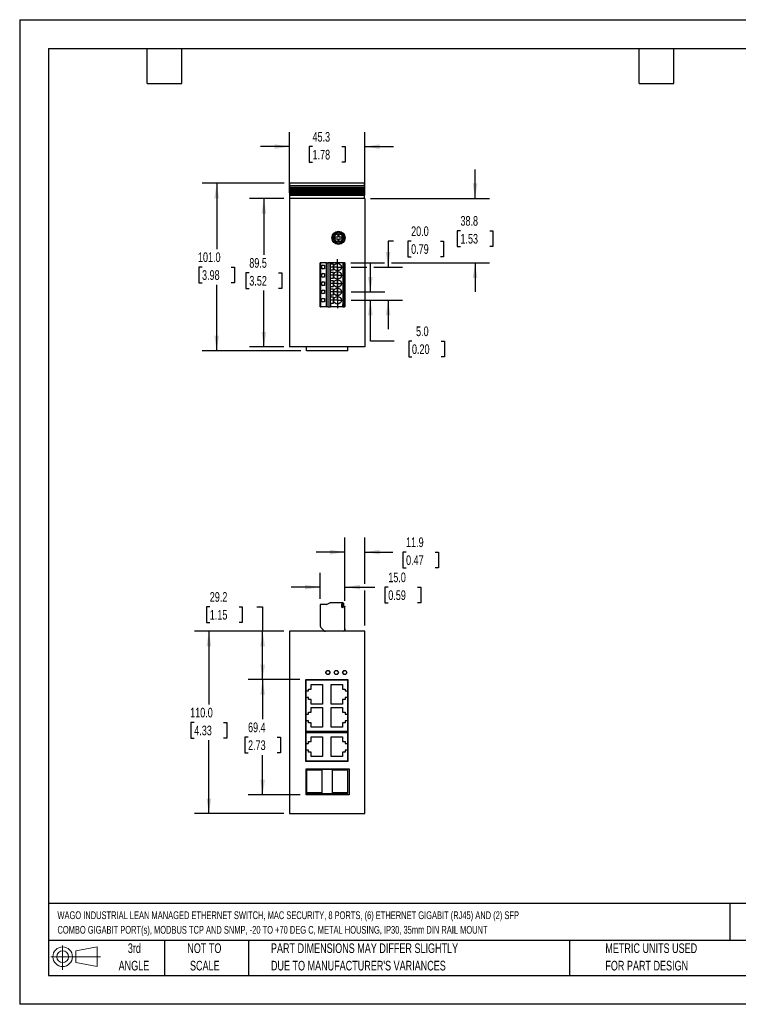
# Model space of a CAD drawing. Header units: millimetres. Extents: x 0 to 768, y 0 to 594.
# Tile 1 of 2: x 0 to 434, y 0 to 594. Entities that reach past the tile are written whole.
import ezdxf

# ---------------------------------------------------------------- set-up
doc = ezdxf.new("R2010")
doc.units = ezdxf.units.MM
doc.header["$LTSCALE"] = 2.75
doc.linetypes.add('CENTERX2', pattern=[20.32, 12.7, -2.54, 2.54, -2.54])
doc.layers.add('CENTER', color=40, linetype='CENTERX2')
doc.layers.add('SLD-DEFPOINTS', color=7, linetype='Continuous')
doc.layers.add('DIMENSIONS', color=140, linetype='Continuous', lineweight=25)
doc.layers.add('TEXT', color=140, linetype='Continuous', lineweight=25)
doc.styles.add('SLDTEXTSTYLE0', font='TXT', dxfattribs={"width": 0.7})
doc.dimstyles.new('SLDDIMSTYLE0', dxfattribs={"dimtxt": 5.934521, "dimasz": 9.0805, "dimexe": 0, "dimexo": 0.0625, "dimgap": 1.48363, "dimtad": 0, "dimtih": 1, "dimtoh": 1, "dimrnd": 1e-09, "dimzin": 12, "dimdsep": 46, "dimtxsty": 'SLDTEXTSTYLE0', "dimsah": 1, "dimcen": 0.09, "dimadec": 0, "dimazin": 3, "dimtfac": 1, "dimtofl": 0, "dimtmove": 0, "dimatfit": 3, "dimfxl": 0, "dimfrac": 2, "dimtolj": 1, "dimtzin": 12, "dimarcsym": 0})
doc.dimstyles.new('SLDDIMSTYLE1', dxfattribs={"dimtxt": 5.934521, "dimasz": 9.0805, "dimexe": 0, "dimexo": 0.0625, "dimgap": 1.48363, "dimtad": 0, "dimtih": 1, "dimtoh": 1, "dimrnd": 1e-09, "dimzin": 4, "dimdsep": 46, "dimtxsty": 'SLDTEXTSTYLE0', "dimsah": 1, "dimcen": 0.09, "dimadec": 0, "dimazin": 1, "dimtfac": 1, "dimtofl": 0, "dimtmove": 0, "dimatfit": 3, "dimfxl": 0, "dimfrac": 2, "dimtolj": 1, "dimtzin": 12, "dimarcsym": 0})
doc.dimstyles.new('SLDDIMSTYLE2', dxfattribs={"dimtxt": 5.934521, "dimasz": 9.0805, "dimexe": 0, "dimexo": 0.0625, "dimgap": 1.48363, "dimtad": 0, "dimtih": 1, "dimtoh": 1, "dimrnd": 1e-09, "dimzin": 4, "dimdsep": 46, "dimtxsty": 'SLDTEXTSTYLE0', "dimsah": 1, "dimcen": 0.09, "dimadec": 0, "dimazin": 1, "dimtfac": 1, "dimtmove": 0, "dimatfit": 0, "dimfxl": 0, "dimfrac": 2, "dimtolj": 1, "dimtzin": 12, "dimarcsym": 0})
doc.dimstyles.new('SLDDIMSTYLE3', dxfattribs={"dimtxt": 5.934521, "dimasz": 9.0805, "dimexe": 0, "dimexo": 0.0625, "dimgap": 1.48363, "dimtad": 0, "dimtih": 1, "dimtoh": 1, "dimrnd": 1e-09, "dimzin": 12, "dimdsep": 46, "dimtxsty": 'SLDTEXTSTYLE0', "dimsah": 1, "dimcen": 0.09, "dimadec": 0, "dimazin": 3, "dimtfac": 1, "dimtmove": 0, "dimatfit": 0, "dimfxl": 0, "dimfrac": 2, "dimtolj": 1, "dimtzin": 12, "dimarcsym": 0})

# ---------------------------------------------------------------- blocks, each defined once
blk = doc.blocks.new('Block11')
at = {"color": 7, "linetype": 'Continuous', "lineweight": 18}
for p, q in [((7.12, 14.6), (7.12, 0)), ((15.07, 11.46), (27.98, 13.84)), ((27.98, 13.84), (27.98, 2.01)), ((0, 7.92), (29.9, 7.92)), ((15.07, 4.39), (15.07, 11.46)), ((15.07, 4.39), (27.98, 2.01))]:
    blk.add_line(p, q, dxfattribs=at)
for radius in [5.91, 3.54]:
    blk.add_circle((7.12, 7.92), radius, dxfattribs=at)
blk = doc.blocks.new('Block12')
at = {"layer": 'SLD-DEFPOINTS'}
blk.add_blockref('Block11', (0, 0), dxfattribs=at)
blk = doc.blocks.new('SW_NOTE_0')
at = {"layer": 'TEXT', "color": 0, "linetype": 'CENTERX2', "lineweight": 18, "char_height": 4.675, "attachment_point": 1, "style": 'SLDTEXTSTYLE0'}
for s, insert in [('WAGO INDUSTRIAL LEAN MANAGED ETHERNET SWITCH, MAC SECURITY, 8 PORTS, (6) ETHERNET GIGABIT (RJ45) AND (2) SFP', (0, 6.03)), ('COMBO GIGABIT PORT(s), MODBUS TCP AND SNMP, -20 TO +70 DEG C, METAL HOUSING, IP30, 35mm DIN RAIL MOUNT', (0, -2.77))]:
    blk.add_mtext(s, dxfattribs=dict(at, insert=insert))
blk = doc.blocks.new('SW_NOTE_0_3')
at = {"layer": 'TEXT', "color": 0, "linetype": 'CENTERX2', "lineweight": 18, "char_height": 5.8208, "attachment_point": 1, "style": 'SLDTEXTSTYLE0'}
for s, insert in [('PART DIMENSIONS MAY DIFFER SLIGHTLY', (0, 7.5)), ("DUE TO MANUFACTURER'S VARIANCES", (0, -3.01))]:
    blk.add_mtext(s, dxfattribs=dict(at, insert=insert))
blk = doc.blocks.new('SW_NOTE_0_4')
at = {"layer": 'TEXT', "color": 0, "linetype": 'CENTERX2', "lineweight": 18, "char_height": 5.821, "attachment_point": 2, "style": 'SLDTEXTSTYLE0'}
for s, insert in [('NOT TO', (14.46, 7.5)), ('SCALE', (14.73, -3.01))]:
    blk.add_mtext(s, dxfattribs=dict(at, insert=insert))
blk = doc.blocks.new('SW_NOTE_0_5')
at = {"layer": 'TEXT', "color": 0, "linetype": 'CENTERX2', "lineweight": 18, "char_height": 5.821, "attachment_point": 2, "style": 'SLDTEXTSTYLE0'}
for s, insert in [('3rd', (6.37, 7.5)), ('ANGLE', (6.1, -3.01))]:
    blk.add_mtext(s, dxfattribs=dict(at, insert=insert))
blk = doc.blocks.new('SW_NOTE_0_6')
at = {"layer": 'TEXT', "color": 0, "linetype": 'CENTERX2', "lineweight": 18, "char_height": 5.8208, "attachment_point": 1, "style": 'SLDTEXTSTYLE0'}
for s, insert in [('METRIC UNITS USED', (0, 7.5)), ('FOR PART DESIGN', (0, -3.01))]:
    blk.add_mtext(s, dxfattribs=dict(at, insert=insert))
blk = doc.blocks.new('_D')
at = {"layer": 'DIMENSIONS'}
for p, q in [((169.04, 195.79), (137.85, 195.79)), ((146.58, 195.79), (146.58, 171.85)), ((137.77, 161.09), (135.77, 161.09)), ((135.77, 161.09), (135.77, 151.66)), ((155.4, 161.09), (157.39, 161.09)), ((157.39, 161.09), (157.39, 151.66)), ((135.77, 151.66), (137.77, 151.66)), ((146.58, 126.39), (146.58, 150.33)), ((157.39, 151.66), (155.4, 151.66)), ((169.24, 126.39), (137.85, 126.39))]:
    blk.add_line(p, q, dxfattribs=at)
for points in [[(146.58, 195.79), (145.19, 186.71), (147.98, 186.71)], [(146.58, 126.39), (147.98, 135.47), (145.19, 135.47)]]:
    blk.add_solid(points, dxfattribs=at)
at = {"layer": 'DIMENSIONS', "char_height": 5.821, "attachment_point": 1, "style": 'SLDTEXTSTYLE0'}
for s, insert in [('69.4', (137.77, 169.92)), ('2.73', (137.77, 159.16))]:
    blk.add_mtext(s, dxfattribs=dict(at, insert=insert))
blk = doc.blocks.new('_D_1')
at = {"layer": 'DIMENSIONS'}
for p, q in [((159.34, 224.99), (105.4, 224.99)), ((114.14, 224.99), (114.14, 180.75)), ((105.32, 169.99), (103.33, 169.99)), ((103.33, 169.99), (103.33, 160.56)), ((122.95, 169.99), (124.95, 169.99)), ((124.95, 169.99), (124.95, 160.56)), ((103.33, 160.56), (105.32, 160.56)), ((124.95, 160.56), (122.95, 160.56)), ((114.14, 114.99), (114.14, 159.23)), ((159.34, 114.99), (105.4, 114.99))]:
    blk.add_line(p, q, dxfattribs=at)
for points in [[(114.14, 224.99), (112.74, 215.91), (115.53, 215.91)], [(114.14, 114.99), (115.53, 124.07), (112.74, 124.07)]]:
    blk.add_solid(points, dxfattribs=at)
at = {"layer": 'DIMENSIONS', "char_height": 5.821, "attachment_point": 1, "style": 'SLDTEXTSTYLE0'}
for s, insert in [('110.0', (102.85, 178.82)), ('4.33', (105.32, 168.06))]:
    blk.add_mtext(s, dxfattribs=dict(at, insert=insert))
blk = doc.blocks.new('_D_2')
at = {"layer": 'DIMENSIONS'}
for p, q in [((181.24, 244.43), (181.24, 260.28)), ((196.24, 243.28), (196.24, 260.28)), ((181.24, 251.55), (163.77, 251.55)), ((196.24, 251.55), (214.32, 251.55)), ((222.37, 251.55), (220.37, 251.55)), ((220.37, 251.55), (220.37, 242.12)), ((240, 251.55), (241.99, 251.55)), ((241.99, 251.55), (241.99, 242.12)), ((220.37, 242.12), (222.37, 242.12)), ((241.99, 242.12), (240, 242.12))]:
    blk.add_line(p, q, dxfattribs=at)
for points in [[(181.24, 251.55), (172.16, 252.94), (172.16, 250.15)], [(196.24, 251.55), (205.32, 250.15), (205.32, 252.94)]]:
    blk.add_solid(points, dxfattribs=at)
at = {"layer": 'DIMENSIONS', "char_height": 5.821, "attachment_point": 1, "style": 'SLDTEXTSTYLE0'}
for s, insert in [('15.0', (222.37, 260.38)), ('0.59', (222.37, 249.62))]:
    blk.add_mtext(s, dxfattribs=dict(at, insert=insert))
blk = doc.blocks.new('_D_3')
at = {"layer": 'DIMENSIONS'}
for p, q in [((196.24, 243.28), (196.24, 281.42)), ((208.14, 253.64), (208.14, 281.42)), ((196.24, 272.69), (178.77, 272.69)), ((208.14, 272.69), (225.06, 272.69)), ((233.1, 272.69), (231.11, 272.69)), ((231.11, 272.69), (231.11, 263.25)), ((250.74, 272.69), (252.73, 272.69)), ((252.73, 272.69), (252.73, 263.25)), ((231.11, 263.25), (233.1, 263.25)), ((252.73, 263.25), (250.74, 263.25)), ((208.14, 228.48), (208.14, 249.45))]:
    blk.add_line(p, q, dxfattribs=at)
for points in [[(196.24, 272.69), (187.16, 274.08), (187.16, 271.29)], [(208.14, 272.69), (217.22, 271.29), (217.22, 274.08)]]:
    blk.add_solid(points, dxfattribs=at)
at = {"layer": 'DIMENSIONS', "char_height": 5.821, "attachment_point": 1, "style": 'SLDTEXTSTYLE0'}
for s, insert in [('11.9', (233.1, 281.52)), ('0.47', (233.1, 270.76))]:
    blk.add_mtext(s, dxfattribs=dict(at, insert=insert))
blk = doc.blocks.new('_D_4')
at = {"layer": 'DIMENSIONS'}
for p, q in [((114.69, 239.72), (112.7, 239.72)), ((112.7, 239.72), (112.7, 230.29)), ((132.33, 239.72), (134.32, 239.72)), ((134.32, 239.72), (134.32, 230.29)), ((143.03, 239.72), (146.58, 239.72)), ((146.58, 239.72), (146.58, 224.99)), ((112.7, 230.29), (114.69, 230.29)), ((134.32, 230.29), (132.33, 230.29)), ((159.34, 224.99), (137.85, 224.99)), ((146.58, 195.79), (146.58, 224.99)), ((169.04, 195.79), (137.85, 195.79))]:
    blk.add_line(p, q, dxfattribs=at)
for points in [[(146.58, 224.99), (145.19, 215.91), (147.98, 215.91)], [(146.58, 195.79), (147.98, 204.87), (145.19, 204.87)]]:
    blk.add_solid(points, dxfattribs=at)
at = {"layer": 'DIMENSIONS', "char_height": 5.821, "attachment_point": 1, "style": 'SLDTEXTSTYLE0'}
for s, insert in [('29.2', (114.69, 248.55)), ('1.15', (114.69, 237.79))]:
    blk.add_mtext(s, dxfattribs=dict(at, insert=insert))
blk = doc.blocks.new('_D_11')
at = {"layer": 'DIMENSIONS'}
for p, q in [((159.49, 495.08), (110.1, 495.08)), ((118.84, 495.08), (118.84, 455.34)), ((110.02, 444.58), (108.03, 444.58)), ((108.03, 444.58), (108.03, 435.15)), ((127.65, 444.58), (129.65, 444.58)), ((129.65, 444.58), (129.65, 435.15)), ((108.03, 435.15), (110.02, 435.15)), ((118.84, 394.08), (118.84, 433.82)), ((129.65, 435.15), (127.65, 435.15)), ((169.54, 394.08), (110.1, 394.08))]:
    blk.add_line(p, q, dxfattribs=at)
for points in [[(118.84, 495.08), (117.44, 486), (120.23, 486)], [(118.84, 394.08), (120.23, 403.16), (117.44, 403.16)]]:
    blk.add_solid(points, dxfattribs=at)
at = {"layer": 'DIMENSIONS', "char_height": 5.821, "attachment_point": 1, "style": 'SLDTEXTSTYLE0'}
for s, insert in [('101.0', (107.55, 453.42)), ('3.98', (110.02, 442.65))]:
    blk.add_mtext(s, dxfattribs=dict(at, insert=insert))
blk = doc.blocks.new('_D_12')
at = {"layer": 'DIMENSIONS'}
for p, q in [((159.34, 485.88), (138.6, 485.88)), ((147.33, 485.88), (147.33, 451.89)), ((138.52, 441.13), (136.52, 441.13)), ((136.52, 441.13), (136.52, 431.7)), ((156.15, 441.13), (158.14, 441.13)), ((158.14, 441.13), (158.14, 431.7)), ((136.52, 431.7), (138.52, 431.7)), ((147.33, 396.38), (147.33, 430.37)), ((158.14, 431.7), (156.15, 431.7)), ((159.34, 396.38), (138.6, 396.38))]:
    blk.add_line(p, q, dxfattribs=at)
for points in [[(147.33, 485.88), (145.94, 476.8), (148.73, 476.8)], [(147.33, 396.38), (148.73, 405.46), (145.94, 405.46)]]:
    blk.add_solid(points, dxfattribs=at)
at = {"layer": 'DIMENSIONS', "char_height": 5.821, "attachment_point": 1, "style": 'SLDTEXTSTYLE0'}
for s, insert in [('89.5', (138.52, 449.97)), ('3.52', (138.52, 439.2))]:
    blk.add_mtext(s, dxfattribs=dict(at, insert=insert))
blk = doc.blocks.new('_D_13')
at = {"layer": 'DIMENSIONS'}
for p, q in [((162.84, 489.38), (162.84, 525.91)), ((208.14, 489.38), (208.14, 525.91)), ((162.84, 517.18), (145.37, 517.18)), ((176.67, 517.18), (174.68, 517.18)), ((174.68, 517.18), (174.68, 507.75)), ((194.3, 517.18), (196.3, 517.18)), ((196.3, 517.18), (196.3, 507.75)), ((208.14, 517.18), (225.6, 517.18)), ((174.68, 507.75), (176.67, 507.75)), ((196.3, 507.75), (194.3, 507.75))]:
    blk.add_line(p, q, dxfattribs=at)
for points in [[(162.84, 517.18), (153.76, 518.58), (153.76, 515.78)], [(208.14, 517.18), (217.22, 515.78), (217.22, 518.58)]]:
    blk.add_solid(points, dxfattribs=at)
at = {"layer": 'DIMENSIONS', "char_height": 5.821, "attachment_point": 1, "style": 'SLDTEXTSTYLE0'}
for s, insert in [('45.3', (176.67, 526.01)), ('1.78', (176.67, 515.25))]:
    blk.add_mtext(s, dxfattribs=dict(at, insert=insert))
blk = doc.blocks.new('_D_14')
at = {"layer": 'DIMENSIONS'}
for p, q in [((211.55, 429.58), (211.55, 447.05)), ((200.07, 429.58), (220.28, 429.58)), ((200.07, 424.58), (220.28, 424.58)), ((211.55, 399.9), (211.55, 424.58)), ((225.96, 399.9), (211.55, 399.9)), ((236.66, 399.9), (234.67, 399.9)), ((234.67, 399.9), (234.67, 390.47)), ((254.3, 399.9), (256.29, 399.9)), ((256.29, 399.9), (256.29, 390.47)), ((234.67, 390.47), (236.66, 390.47)), ((256.29, 390.47), (254.3, 390.47))]:
    blk.add_line(p, q, dxfattribs=at)
for points in [[(211.55, 429.58), (212.94, 438.66), (210.15, 438.66)], [(211.55, 424.58), (210.15, 415.5), (212.94, 415.5)]]:
    blk.add_solid(points, dxfattribs=at)
at = {"layer": 'DIMENSIONS', "char_height": 5.821, "attachment_point": 1, "style": 'SLDTEXTSTYLE0'}
for s, insert in [('5.0', (239.13, 408.73)), ('0.20', (236.66, 397.97))]:
    blk.add_mtext(s, dxfattribs=dict(at, insert=insert))
blk = doc.blocks.new('_D_15')
at = {"layer": 'DIMENSIONS'}
for p, q in [((225.45, 460.27), (222.27, 460.27)), ((222.27, 460.27), (222.27, 444.58)), ((236.15, 460.27), (234.16, 460.27)), ((234.16, 460.27), (234.16, 450.83)), ((253.79, 460.27), (255.78, 460.27)), ((255.78, 460.27), (255.78, 450.83)), ((234.16, 450.83), (236.15, 450.83)), ((255.78, 450.83), (253.79, 450.83)), ((200.07, 444.58), (209.45, 444.58)), ((213.64, 444.58), (231, 444.58)), ((200.07, 424.58), (231, 424.58)), ((222.27, 424.58), (222.27, 407.12))]:
    blk.add_line(p, q, dxfattribs=at)
for points in [[(222.27, 444.58), (223.66, 453.66), (220.87, 453.66)], [(222.27, 424.58), (220.87, 415.5), (223.66, 415.5)]]:
    blk.add_solid(points, dxfattribs=at)
at = {"layer": 'DIMENSIONS', "char_height": 5.821, "attachment_point": 1, "style": 'SLDTEXTSTYLE0'}
for s, insert in [('20.0', (236.15, 469.1)), ('0.79', (236.15, 458.34))]:
    blk.add_mtext(s, dxfattribs=dict(at, insert=insert))
blk = doc.blocks.new('_D_16')
at = {"layer": 'DIMENSIONS'}
for p, q in [((274.73, 485.88), (274.73, 503.35)), ((211.63, 485.88), (283.46, 485.88)), ((265.91, 466.48), (263.92, 466.48)), ((263.92, 466.48), (263.92, 457.05)), ((283.55, 466.48), (285.54, 466.48)), ((285.54, 466.48), (285.54, 457.05)), ((263.92, 457.05), (265.91, 457.05)), ((285.54, 457.05), (283.55, 457.05)), ((199.73, 447.08), (220.17, 447.08)), ((224.36, 447.08), (283.46, 447.08)), ((274.73, 447.08), (274.73, 429.62))]:
    blk.add_line(p, q, dxfattribs=at)
for points in [[(274.73, 485.88), (276.13, 494.96), (273.33, 494.96)], [(274.73, 447.08), (273.33, 438), (276.13, 438)]]:
    blk.add_solid(points, dxfattribs=at)
at = {"layer": 'DIMENSIONS', "char_height": 5.821, "attachment_point": 1, "style": 'SLDTEXTSTYLE0'}
for s, insert in [('38.8', (265.91, 475.32)), ('1.53', (265.91, 464.55))]:
    blk.add_mtext(s, dxfattribs=dict(at, insert=insert))
blk = doc.blocks.new('SW_CENTERMARKSYMBOL_0')
at = {"layer": 'CENTER', "color": 0}
for p, q in [((-2.54, 0), (-4.84, 0)), ((0, 0), (-2.54, 0)), ((0, 2.54), (0, 4.84)), ((0, 0), (0, 2.54)), ((0, 0), (0, -2.54)), ((0, 0), (2.54, 0)), ((2.54, 0), (4.84, 0)), ((0, -2.54), (0, -4.84))]:
    blk.add_line(p, q, dxfattribs=at)
blk = doc.blocks.new('SW_CENTERMARKSYMBOL_1')
at = {"layer": 'CENTER', "color": 0}
for p, q in [((-2.54, 0), (-4.84, 0)), ((0, 0), (-2.54, 0)), ((0, 2.54), (0, 4.84)), ((0, 0), (0, 2.54)), ((0, 0), (0, -2.54)), ((0, 0), (2.54, 0)), ((2.54, 0), (4.84, 0)), ((0, -2.54), (0, -4.84))]:
    blk.add_line(p, q, dxfattribs=at)
blk = doc.blocks.new('SW_CENTERMARKSYMBOL_2')
at = {"layer": 'CENTER', "color": 0}
for p, q in [((-2.54, 0), (-4.84, 0)), ((0, 0), (-2.54, 0)), ((0, 2.54), (0, 4.84)), ((0, 0), (0, 2.54)), ((0, 0), (0, -2.54)), ((0, 0), (2.54, 0)), ((2.54, 0), (4.84, 0)), ((0, -2.54), (0, -4.84))]:
    blk.add_line(p, q, dxfattribs=at)
blk = doc.blocks.new('SW_CENTERMARKSYMBOL_3')
at = {"layer": 'CENTER', "color": 0}
for p, q in [((-2.54, 0), (-4.84, 0)), ((0, 0), (-2.54, 0)), ((0, 2.54), (0, 4.84)), ((0, 0), (0, 2.54)), ((0, 0), (0, -2.54)), ((0, 0), (2.54, 0)), ((2.54, 0), (4.84, 0)), ((0, -2.54), (0, -4.84))]:
    blk.add_line(p, q, dxfattribs=at)
blk = doc.blocks.new('SW_CENTERMARKSYMBOL_4')
at = {"layer": 'CENTER', "color": 0}
for p, q in [((-2.54, 0), (-4.84, 0)), ((0, 0), (-2.54, 0)), ((0, 2.54), (0, 4.84)), ((0, 0), (0, 2.54)), ((0, 0), (0, -2.54)), ((0, 0), (2.54, 0)), ((2.54, 0), (4.84, 0)), ((0, -2.54), (0, -4.84))]:
    blk.add_line(p, q, dxfattribs=at)

msp = doc.modelspace()

# ---------------------------------------------------------------- linework, layer by layer
at = {"color": 7, "linetype": 'Continuous'}
for p, q in [((0.007, 593.732), (0.007, 0.007)), ((0.007, 593.732), (768.357, 593.732)), ((768.357, 0.007), (0.007, 0.007))]:
    msp.add_line(p, q, dxfattribs=at)
for p, q in [((207.986, 495.083), (162.986, 495.083)), ((162.986, 493.583), (162.986, 495.083)), ((207.986, 493.583), (162.986, 493.583)), ((162.986, 492.51), (162.986, 493.583)), ((207.986, 493.583), (207.986, 495.083)), ((207.986, 493.583), (207.986, 492.51)), ((207.986, 492.51), (162.986, 492.51)), ((162.986, 492.51), (162.986, 492.449)), ((162.986, 492.449), (207.986, 492.449)), ((162.986, 491.683), (162.986, 492.449)), ((207.986, 491.683), (162.986, 491.683)), ((162.986, 491.683), (162.986, 491.583)), ((162.986, 491.583), (207.986, 491.583)), ((162.986, 491.483), (162.986, 491.583)), ((207.986, 491.483), (162.986, 491.483)), ((162.986, 490.783), (162.986, 491.483)), ((207.986, 490.783), (162.986, 490.783)), ((162.986, 490.683), (162.986, 490.783)), ((207.986, 490.683), (162.986, 490.683)), ((162.986, 490.683), (162.986, 490.583)), ((162.986, 490.583), (207.986, 490.583)), ((162.986, 489.883), (162.986, 490.583)), ((207.986, 489.883), (162.986, 489.883)), ((162.986, 489.883), (162.986, 489.783)), ((162.986, 489.783), (207.986, 489.783)), ((162.986, 489.683), (162.986, 489.783)), ((162.986, 489.683), (207.986, 489.683)), ((162.986, 488.983), (162.986, 489.683)), ((162.986, 488.983), (207.986, 488.983)), ((162.986, 488.883), (162.986, 488.983)), ((207.986, 488.883), (162.986, 488.883)), ((162.986, 488.883), (162.986, 488.783)), ((162.986, 488.783), (207.986, 488.783)), ((162.986, 487.918), (162.986, 488.783)), ((207.986, 487.918), (162.986, 487.918)), ((162.986, 487.856), (162.986, 487.918)), ((162.986, 487.856), (207.986, 487.856)), ((162.986, 485.883), (162.986, 487.856)), ((207.986, 492.449), (207.986, 492.51)), ((207.986, 492.449), (207.986, 491.683)), ((207.986, 491.583), (207.986, 491.683)), ((207.986, 491.583), (207.986, 491.483)), ((207.986, 491.483), (207.986, 490.783)), ((207.986, 490.783), (207.986, 490.683)), ((207.986, 490.583), (207.986, 490.683)), ((207.986, 490.583), (207.986, 489.883)), ((207.986, 489.783), (207.986, 489.883)), ((207.986, 489.783), (207.986, 489.683)), ((207.986, 489.683), (207.986, 488.983)), ((207.986, 488.983), (207.986, 488.883)), ((207.986, 488.783), (207.986, 488.883)), ((207.986, 488.783), (207.986, 487.918)), ((207.986, 487.856), (207.986, 487.918)), ((207.986, 485.883), (207.986, 487.856)), ((162.836, 485.883), (162.836, 396.383)), ((208.136, 485.883), (162.836, 485.883)), ((208.136, 485.883), (208.136, 396.383)), ((192.836, 464.433), (191.836, 464.433)), ((191.836, 464.433), (191.836, 462.683)), ((192.836, 462.683), (192.836, 464.433)), ((191.836, 462.683), (190.086, 462.683)), ((190.086, 462.683), (190.086, 461.683)), ((190.086, 461.683), (191.836, 461.683)), ((191.836, 461.683), (191.836, 459.933)), ((191.836, 459.933), (192.836, 459.933)), ((194.586, 462.683), (192.836, 462.683)), ((192.836, 459.933), (192.836, 461.683)), ((192.836, 461.683), (194.586, 461.683)), ((194.586, 461.683), (194.586, 462.683)), ((181.236, 420.583), (181.236, 447.083)), ((181.436, 447.083), (181.236, 447.083)), ((181.436, 447.083), (181.436, 420.583)), ((185.005, 447.083), (181.436, 447.083)), ((182.936, 445.633), (183.936, 445.633)), ((183.936, 445.633), (183.936, 443.533)), ((185.005, 420.583), (185.005, 447.083)), ((185.005, 447.083), (185.997, 447.083)), ((185.997, 447.083), (185.997, 420.583)), ((187.171, 447.083), (185.997, 447.083)), ((187.171, 447.083), (187.171, 420.583)), ((187.419, 447.083), (187.171, 447.083)), ((189.336, 446.333), (187.336, 446.333)), ((187.336, 446.333), (187.336, 442.833)), ((187.419, 446.333), (187.419, 447.083)), ((195.086, 447.083), (187.419, 447.083)), ((189.336, 442.833), (189.336, 446.333)), ((195.086, 422.083), (195.086, 447.083)), ((195.586, 447.083), (195.086, 447.083)), ((195.586, 422.083), (195.586, 447.083)), ((196.036, 447.083), (195.586, 447.083)), ((196.036, 447.083), (196.036, 422.083)), ((196.236, 447.083), (196.036, 447.083)), ((196.236, 447.083), (196.236, 422.083)), ((183.936, 443.533), (182.936, 443.533)), ((182.936, 440.633), (183.936, 440.633)), ((183.936, 440.633), (183.936, 438.533)), ((187.336, 442.833), (189.336, 442.833)), ((187.336, 441.333), (187.336, 437.833)), ((189.336, 441.333), (187.336, 441.333)), ((187.419, 441.333), (187.419, 442.833)), ((189.336, 437.833), (189.336, 441.333)), ((183.936, 438.533), (182.936, 438.533)), ((182.936, 435.633), (183.936, 435.633)), ((183.936, 433.533), (182.936, 433.533)), ((183.936, 435.633), (183.936, 433.533)), ((187.336, 437.833), (189.336, 437.833)), ((187.336, 436.333), (187.336, 432.833)), ((189.336, 436.333), (187.336, 436.333)), ((187.419, 436.333), (187.419, 437.833)), ((189.336, 432.833), (189.336, 436.333)), ((182.936, 430.633), (183.936, 430.633)), ((183.936, 428.533), (182.936, 428.533)), ((183.936, 430.633), (183.936, 428.533)), ((187.336, 432.833), (189.336, 432.833)), ((187.336, 431.333), (187.336, 427.833)), ((189.336, 431.333), (187.336, 431.333)), ((187.336, 427.833), (189.336, 427.833)), ((187.419, 431.333), (187.419, 432.833)), ((187.419, 427.833), (187.419, 426.333)), ((189.336, 427.833), (189.336, 431.333)), ((182.936, 425.633), (183.936, 425.633)), ((183.936, 423.533), (182.936, 423.533)), ((183.936, 425.633), (183.936, 423.533)), ((189.336, 426.333), (187.336, 426.333)), ((187.336, 426.333), (187.336, 422.833)), ((187.336, 422.833), (189.336, 422.833)), ((187.419, 422.833), (187.419, 420.583)), ((189.336, 422.833), (189.336, 426.333)), ((195.086, 422.083), (195.036, 422.083)), ((195.036, 420.583), (195.036, 422.083)), ((195.086, 422.083), (195.586, 422.083)), ((195.536, 420.583), (195.536, 422.083)), ((195.586, 422.083), (196.036, 422.083)), ((196.236, 422.083), (196.036, 422.083)), ((196.036, 422.083), (196.036, 420.583)), ((196.236, 422.083), (196.236, 420.583)), ((181.236, 420.583), (181.436, 420.583)), ((185.005, 420.583), (181.436, 420.583)), ((185.997, 420.583), (185.005, 420.583)), ((185.997, 420.583), (187.171, 420.583)), ((187.171, 420.583), (187.419, 420.583)), ((195.036, 420.583), (187.419, 420.583)), ((195.036, 420.583), (195.536, 420.583)), ((196.036, 420.583), (195.536, 420.583)), ((196.036, 420.583), (196.236, 420.583)), ((208.136, 396.383), (162.836, 396.383)), ((173.036, 394.083), (173.036, 396.383)), ((198.036, 394.083), (173.036, 394.083)), ((198.036, 394.083), (198.036, 396.383)), ((181.236, 240.939), (181.236, 228.652)), ((185.005, 241.139), (181.436, 241.139)), ((185.997, 241.402), (187.171, 242.073)), ((187.336, 242.239), (189.336, 242.239)), ((187.336, 242.132), (187.336, 242.239)), ((195.036, 242.139), (187.419, 242.139)), ((189.336, 242.239), (189.336, 242.139)), ((194.336, 239.439), (194.336, 241.439)), ((194.436, 241.539), (195.036, 241.539)), ((194.436, 241.339), (194.436, 239.539)), ((195.036, 239.339), (194.436, 239.339)), ((194.936, 241.439), (194.536, 241.439)), ((194.536, 239.439), (194.936, 239.439)), ((195.036, 240.889), (195.036, 241.339)), ((195.036, 239.539), (195.036, 239.889)), ((195.136, 241.439), (195.136, 240.989)), ((195.486, 240.789), (195.136, 240.789)), ((195.136, 239.989), (196.036, 239.989)), ((195.136, 239.789), (195.136, 239.439)), ((195.236, 240.889), (195.436, 240.889)), ((196.036, 239.889), (195.236, 239.889)), ((195.536, 240.989), (195.536, 241.639)), ((195.586, 240.889), (195.586, 241.639)), ((196.236, 239.789), (196.236, 239.689)), ((196.236, 225.789), (196.236, 239.689)), ((182.002, 226.851), (183.587, 225.324)), ((196.336, 226.389), (196.236, 226.389)), ((196.336, 224.989), (196.336, 226.389)), ((162.836, 224.989), (162.836, 114.989)), ((208.136, 224.989), (162.836, 224.989)), ((208.136, 114.989), (208.136, 224.989)), ((172.536, 195.789), (198.036, 195.789)), ((172.536, 146.489), (172.536, 195.789)), ((172.736, 164.489), (172.736, 195.589)), ((172.736, 195.589), (197.836, 195.589)), ((174.236, 190.114), (175.886, 190.114)), ((174.236, 188.964), (174.236, 190.114)), ((175.886, 192.939), (182.636, 192.939)), ((175.886, 190.114), (175.886, 192.939)), ((182.636, 192.939), (182.636, 181.089)), ((187.936, 181.089), (187.936, 192.939)), ((187.936, 192.939), (194.686, 192.939)), ((194.686, 192.939), (194.686, 190.114)), ((194.686, 190.114), (196.336, 190.114)), ((196.336, 190.114), (196.336, 188.964)), ((197.836, 195.589), (197.836, 164.489)), ((198.036, 195.789), (198.036, 146.489)), ((172.886, 188.964), (174.236, 188.964)), ((172.886, 184.964), (172.886, 188.964)), ((174.236, 184.964), (172.886, 184.964)), ((174.236, 183.814), (174.236, 184.964)), ((196.336, 188.964), (197.686, 188.964)), ((197.686, 184.964), (196.336, 184.964)), ((196.336, 184.964), (196.336, 183.814)), ((197.686, 188.964), (197.686, 184.964)), ((175.886, 183.814), (174.236, 183.814)), ((175.886, 181.089), (175.886, 183.814)), ((182.636, 181.089), (175.886, 181.089)), ((175.886, 178.939), (182.636, 178.939)), ((175.886, 176.114), (175.886, 178.939)), ((182.636, 178.939), (182.636, 167.089)), ((194.686, 181.089), (187.936, 181.089)), ((187.936, 178.939), (194.686, 178.939)), ((187.936, 167.089), (187.936, 178.939)), ((194.686, 183.814), (194.686, 181.089)), ((196.336, 183.814), (194.686, 183.814)), ((194.686, 178.939), (194.686, 176.114)), ((172.886, 174.964), (174.236, 174.964)), ((172.886, 170.964), (172.886, 174.964)), ((174.236, 176.114), (175.886, 176.114)), ((174.236, 174.964), (174.236, 176.114)), ((194.686, 176.114), (196.336, 176.114)), ((196.336, 176.114), (196.336, 174.964)), ((196.336, 174.964), (197.686, 174.964)), ((197.686, 174.964), (197.686, 170.964)), ((174.236, 170.964), (172.886, 170.964)), ((174.236, 169.814), (174.236, 170.964)), ((175.886, 169.814), (174.236, 169.814)), ((175.886, 167.089), (175.886, 169.814)), ((182.636, 167.089), (175.886, 167.089)), ((194.686, 167.089), (187.936, 167.089)), ((194.686, 169.814), (194.686, 167.089)), ((196.336, 169.814), (194.686, 169.814)), ((197.686, 170.964), (196.336, 170.964)), ((196.336, 170.964), (196.336, 169.814)), ((197.836, 164.489), (172.736, 164.489)), ((172.736, 146.689), (172.736, 163.989)), ((172.736, 163.989), (197.836, 163.989)), ((175.886, 161.239), (182.636, 161.239)), ((175.886, 158.414), (175.886, 161.239)), ((182.636, 161.239), (182.636, 149.389)), ((187.936, 161.239), (194.686, 161.239)), ((187.936, 149.389), (187.936, 161.239)), ((194.686, 161.239), (194.686, 158.414)), ((197.836, 163.989), (197.836, 146.689)), ((172.886, 157.264), (174.236, 157.264)), ((172.886, 153.264), (172.886, 157.264)), ((174.236, 158.414), (175.886, 158.414)), ((174.236, 157.264), (174.236, 158.414)), ((194.686, 158.414), (196.336, 158.414)), ((196.336, 158.414), (196.336, 157.264)), ((196.336, 157.264), (197.686, 157.264)), ((197.686, 157.264), (197.686, 153.264)), ((174.236, 153.264), (172.886, 153.264)), ((174.236, 152.114), (174.236, 153.264)), ((175.886, 152.114), (174.236, 152.114)), ((175.886, 149.389), (175.886, 152.114)), ((182.636, 149.389), (175.886, 149.389)), ((194.686, 149.389), (187.936, 149.389)), ((194.686, 152.114), (194.686, 149.389)), ((196.336, 152.114), (194.686, 152.114)), ((196.336, 153.264), (196.336, 152.114)), ((197.686, 153.264), (196.336, 153.264)), ((198.036, 146.489), (172.536, 146.489)), ((197.836, 146.689), (172.736, 146.689)), ((172.736, 141.989), (198.836, 141.989)), ((172.736, 126.389), (172.736, 141.989)), ((173.036, 141.689), (173.036, 127.189)), ((198.036, 141.689), (173.036, 141.689)), ((173.286, 141.439), (182.286, 141.439)), ((173.286, 127.439), (173.286, 141.439)), ((182.286, 141.439), (182.286, 127.439)), ((188.786, 141.439), (197.786, 141.439)), ((188.786, 127.439), (188.786, 141.439)), ((197.786, 141.439), (197.786, 127.439)), ((198.036, 127.189), (198.036, 141.689)), ((198.836, 141.989), (198.836, 126.389)), ((198.836, 126.389), (172.736, 126.389)), ((173.036, 127.189), (198.036, 127.189)), ((182.286, 127.439), (173.286, 127.439)), ((197.786, 127.439), (188.786, 127.439)), ((162.836, 114.989), (208.136, 114.989))]:
    msp.add_line(p, q)
for centre, radius in [((192.336, 462.183), 4), ((192.336, 462.183), 3.35), ((192.336, 462.183), 2.55), ((191.736, 444.583), 2.3), ((191.736, 439.583), 2.3), ((191.736, 434.583), 2.3), ((191.736, 429.583), 2.3), ((191.736, 424.583), 2.3), ((185.936, 200.089), 1.25), ((185.936, 200.089), 1.118), ((191.016, 200.089), 1.25), ((191.016, 200.089), 1.118), ((196.096, 200.089), 1.25), ((196.096, 200.089), 1.118)]:
    msp.add_circle(centre, radius)
for centre, radius, start, end in [((182.936, 444.583), 1.05, 90, 270), ((182.936, 439.583), 1.05, 90, 270), ((182.936, 434.583), 1.05, 90, 270), ((182.936, 429.583), 1.05, 90, 270), ((182.936, 424.583), 1.05, 90, 270), ((181.436, 240.939), 0.2, 90, 180), ((185.005, 243.139), 2, 270, 299.744881), ((187.419, 241.639), 0.5, 90, 119.744881), ((194.436, 241.439), 0.1, 90, 180), ((194.436, 239.439), 0.1, 180, 270), ((194.536, 241.339), 0.1, 90, 180), ((194.536, 239.539), 0.1, 180, 270), ((194.936, 241.339), 0.1, 0, 90), ((194.936, 239.539), 0.1, 270, 0), ((195.036, 241.639), 0.5, 0, 90), ((195.036, 241.439), 0.1, 0, 90), ((195.136, 240.889), 0.1, 180, 270), ((195.136, 239.889), 0.1, 90, 180), ((195.036, 239.439), 0.1, 270, 0), ((195.086, 241.639), 0.5, 0, 90), ((195.236, 240.989), 0.1, 180, 270), ((195.236, 239.789), 0.1, 90, 180), ((195.436, 240.989), 0.1, 270, 0), ((195.486, 240.889), 0.1, 270, 0), ((196.036, 239.789), 0.2, 0, 90), ((196.036, 239.689), 0.2, 0, 90), ((183.736, 228.652), 2.5, 180, 226.080924), ((195.436, 225.789), 0.8, 270, 0), ((184.42, 226.189), 1.2, 226.080924, 270)]:
    msp.add_arc(centre, radius, start, end)
at = {"layer": 'TEXT'}
for p, q in [((17.462, 576.263), (750.887, 576.263)), ((17.462, 576.263), (17.462, 17.462)), ((76.835, 555.308), (76.835, 576.263)), ((97.79, 555.308), (97.79, 576.263)), ((373.697, 555.308), (373.697, 576.263)), ((394.652, 555.308), (394.652, 576.263)), ((76.835, 555.308), (97.79, 555.308)), ((373.697, 555.308), (394.652, 555.308)), ((750.887, 60.847), (17.462, 60.847)), ((428.337, 60.847), (428.337, 38.417)), ((750.887, 38.417), (17.462, 38.417)), ((87.312, 38.417), (87.312, 17.462)), ((138.082, 38.417), (138.082, 17.462)), ((331.778, 38.417), (331.778, 17.462)), ((17.462, 17.462), (750.887, 17.462))]:
    msp.add_line(p, q, dxfattribs=at)

# ---------------------------------------------------------------- block references
at = {"layer": 'CENTER'}
for name, p in [('SW_CENTERMARKSYMBOL_0', (191.736, 444.583)), ('SW_CENTERMARKSYMBOL_1', (191.736, 439.583)), ('SW_CENTERMARKSYMBOL_2', (191.736, 434.583)), ('SW_CENTERMARKSYMBOL_3', (191.736, 429.583)), ('SW_CENTERMARKSYMBOL_4', (191.736, 424.583))]:
    msp.add_blockref(name, p, dxfattribs=at)
at = {"layer": 'SLD-DEFPOINTS'}
msp.add_blockref('Block12', (18.804, 20.773), dxfattribs=at)
at = {"layer": 'TEXT', "linetype": 'CENTERX2', "lineweight": 18}
for name, p in [('SW_NOTE_0', (22.78, 50.033)), ('SW_NOTE_0_5', (62.83, 29.248)), ('SW_NOTE_0_4', (96.957, 29.248)), ('SW_NOTE_0_3', (151.578, 29.248)), ('SW_NOTE_0_6', (353.316, 29.248))]:
    msp.add_blockref(name, p, dxfattribs=at)

# ---------------------------------------------------------------- dimensions: what is measured, and where the dimension line sits
at = {"layer": 'DIMENSIONS'}
for base, p1, p2, dimstyle, picture, middle in [((162.836, 517.178), (208.136, 485.883), (162.836, 485.883), 'SLDDIMSTYLE3', '_D_13', (185.486, 517.178)), ((208.136, 272.685), (196.236, 239.789), (208.136, 224.989), 'SLDDIMSTYLE3', '_D_3', (241.922, 272.685)), ((196.236, 251.548), (181.236, 240.939), (196.236, 239.789), 'SLDDIMSTYLE2', '_D_2', (231.183, 251.548))]:
    dim = msp.add_linear_dim(base=base, p1=p1, p2=p2, dimstyle=dimstyle, dxfattribs=at)
    dim.commit()
    dim.dimension.update_dxf_attribs({"geometry": picture, "text_midpoint": middle, "dimtype": 160})
for base, p1, p2, dimstyle, picture, middle in [((274.729, 485.883), (196.236, 447.083), (208.136, 485.883), 'SLDDIMSTYLE3', '_D_16', (274.729, 466.483)), ((118.836, 394.083), (162.986, 495.083), (173.036, 394.083), 'SLDDIMSTYLE1', '_D_11', (118.836, 444.583)), ((147.333, 396.383), (162.836, 485.883), (162.836, 396.383), 'SLDDIMSTYLE0', '_D_12', (147.333, 441.133)), ((222.265, 424.583), (196.576, 444.583), (196.576, 424.583), 'SLDDIMSTYLE2', '_D_15', (222.265, 460.266)), ((211.546, 424.583), (196.576, 429.583), (196.576, 424.583), 'SLDDIMSTYLE2', '_D_14', (211.546, 399.903)), ((146.582, 224.989), (172.536, 195.789), (162.836, 224.989), 'SLDDIMSTYLE0', '_D_4', (146.582, 239.72)), ((114.136, 224.989), (162.836, 114.989), (162.836, 224.989), 'SLDDIMSTYLE1', '_D_1', (114.136, 169.989)), ((146.582, 126.389), (172.536, 195.789), (172.736, 126.389), 'SLDDIMSTYLE0', '_D', (146.582, 161.089))]:
    dim = msp.add_linear_dim(base=base, p1=p1, p2=p2, angle=90, dimstyle=dimstyle, dxfattribs=at)
    dim.commit()
    dim.dimension.update_dxf_attribs({"geometry": picture, "text_midpoint": middle, "dimtype": 160})

doc.saveas('drawing.dxf')
